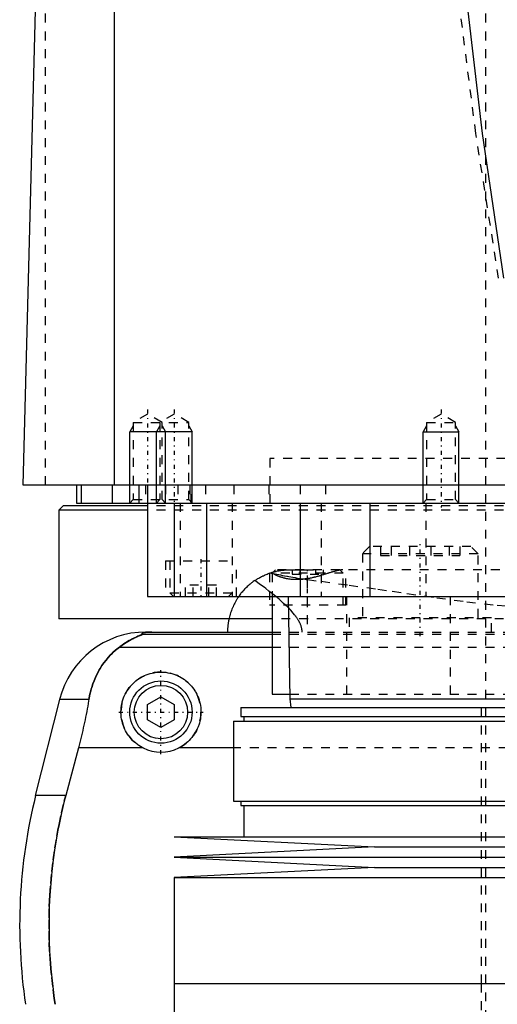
# Model space of a CAD drawing. Extents: x -90 to 90, y -319 to 984.
# Tile 6 of 11: x -62 to -9, y 18 to 129. Entities that reach past the tile are written whole.
import ezdxf

# ---------------------------------------------------------------- set-up
doc = ezdxf.new("R2010")
doc.units = 0
doc.linetypes.add('CENTER', pattern=[1.5, 0.45, -0.5, 0.05, -0.5])
doc.linetypes.add('DASHED', pattern=[2, 1, -1])
for name, color, linetype in [('AM_0', 7, 'CONTINUOUS'), ('AM_10', 7, 'CONTINUOUS'), ('AM_3', 7, 'DASHED'), ('AM_7', 7, 'CENTER')]:
    doc.layers.add(name, color=color, linetype=linetype)

msp = doc.modelspace()

# ---------------------------------------------------------------- linework, layer by layer
at = {"layer": 'AM_0', "color": 7, "linetype": 'CONTINUOUS'}
for p, q in [((-51.74, 76.5), (-51.74, 137.05)), ((-62, 76.5), (-60.5, 133.35)), ((62, 76.5), (-62, 76.5)), ((-56, 76.5), (-56, 74.5)), ((-55.47, 76.5), (-55.47, 74.5)), ((-52, 76.5), (-52, 74.5)), ((-49, 76.5), (-49, 74.5)), ((-48, 76.5), (-48, 64)), ((-57.5, 74.2), (-58, 73.7)), ((-48.01, 74.2), (-57.5, 74.2)), ((-56, 74.5), (56, 74.5)), ((-45, 74.5), (-45, 64)), ((-41.36, 74.5), (-41.36, 64)), ((-30.85, 74.5), (-30.85, 64)), ((-23, 74.5), (-23, 64)), ((-13, 74.5), (-13, 74.5)), ((-58, 73.7), (-58, 61.5)), ((-48.01, 73.7), (-58, 73.7)), ((-48, 64), (48, 64)), ((-34, 64), (-34, 53)), ((-32.18, 64), (-32, 52.5)), ((-34.04, 61.5), (-58, 61.5)), ((-48.19, 60), (-34, 60)), ((-48.57, 59.75), (-34, 59.75)), ((-51.17, 58.31), (-34, 58.31)), ((-60.6, 41.62), (-57.89, 52.43)), ((-54.6, 52.43), (-57.89, 52.43)), ((-48, 51.87), (-46.5, 52.73)), ((-46.5, 52.73), (-45, 51.87)), ((-34, 53), (-32.01, 53)), ((-32, 52.5), (-31.9, 51.5)), ((-32, 52.5), (32, 52.5)), ((-48, 50.13), (-48, 51.87)), ((-45, 51.87), (-45, 50.13)), ((-37.53, 51.5), (-37.53, 50.5)), ((-37.53, 51.5), (37.53, 51.5)), ((-46.5, 49.27), (-48, 50.13)), ((-45, 50.13), (-46.5, 49.27)), ((-38.33, 50), (-38.33, 41)), ((-38.33, 50), (38.33, 50)), ((-37.53, 50.5), (37.53, 50.5)), ((-37.17, 50.5), (-37.17, 50)), ((-55.78, 46.97), (-57.2, 41.62)), ((-48.5, 46.97), (-55.78, 46.97)), ((-38.33, 46.97), (-44.5, 46.97)), ((-57.2, 41.62), (-60.6, 41.62)), ((-38.33, 41), (38.33, 41)), ((-37.53, 41), (-37.53, 40.5)), ((-37.53, 40.5), (37.53, 40.5)), ((-37.17, 40.5), (-37.17, 37)), ((-45, 37), (-22.5, 35.85)), ((-45, 37), (45, 37)), ((-22.5, 35.85), (-45, 34.7)), ((-22.5, 35.85), (22.5, 35.85)), ((-45, 34.7), (-22.5, 33.55)), ((-45, 34.7), (45, 34.7)), ((-22.5, 33.55), (-45, 32.4)), ((-22.5, 33.55), (22.5, 33.55)), ((-45, 32.4), (-45, 20.5)), ((-45, 32.4), (45, 32.4)), ((-45, 20.5), (45, 20.5)), ((-45, 20.5), (-45, 7.1)), ((-45, 20.5), (0, 20.5))]:
    msp.add_line(p, q, dxfattribs=at)
for points in [[(-12.4, 133.35, 0), (-10.36, 116.04, 0), (-7.97, 99.77, 0)], [(-38.84, 61.5, 0), (-38.89, 61.25, 0), (-38.96, 60.74, 0), (-39, 60.25, 0), (-39, 60, 0)], [(-47.52, 60, 0), (-47.53, 60, 0), (-47.54, 60, 0), (-47.55, 60, 0), (-47.55, 60, 0), (-47.56, 60, 0), (-47.57, 60, 0), (-47.57, 60, 0), (-47.58, 60, 0), (-47.59, 60, 0), (-47.6, 60, 0), (-47.61, 60, 0), (-47.61, 60, 0), (-47.62, 60, 0), (-47.63, 60, 0), (-47.64, 60, 0), (-47.65, 60, 0), (-47.66, 60, 0), (-47.66, 60, 0), (-47.67, 60, 0), (-47.67, 60, 0), (-47.68, 60, 0), (-47.69, 60, 0), (-47.69, 60, 0), (-47.7, 60, 0), (-47.71, 60, 0), (-47.71, 60, 0), (-47.72, 60, 0), (-47.73, 60, 0), (-47.73, 60, 0), (-47.74, 60, 0), (-47.75, 60, 0), (-47.76, 60, 0), (-47.76, 60, 0), (-47.77, 60, 0), (-47.78, 60, 0), (-47.78, 60, 0), (-47.79, 60, 0), (-47.8, 60, 0), (-47.81, 60, 0), (-47.81, 60, 0), (-47.81, 60, 0), (-47.82, 60, 0), (-47.83, 59.99, 0), (-47.83, 59.99, 0), (-47.84, 59.99, 0), (-47.85, 59.99, 0), (-47.85, 59.99, 0), (-47.86, 59.99, 0), (-47.86, 59.99, 0), (-47.87, 59.99, 0), (-47.89, 59.99, 0), (-47.93, 59.99, 0), (-47.95, 59.99, 0), (-47.97, 59.99, 0), (-48, 59.99, 0), (-48.03, 59.98, 0), (-48.06, 59.98, 0), (-48.09, 59.98, 0), (-48.11, 59.98, 0), (-48.13, 59.98, 0), (-48.14, 59.98, 0), (-48.16, 59.97, 0), (-48.19, 59.97, 0), (-48.2, 59.97, 0), (-48.21, 59.97, 0), (-48.23, 59.97, 0), (-48.25, 59.96, 0), (-48.26, 59.96, 0), (-48.27, 59.96, 0), (-48.28, 59.96, 0), (-48.3, 59.96, 0), (-48.35, 59.95, 0), (-48.43, 59.93, 0), (-48.49, 59.92, 0), (-48.54, 59.9, 0), (-48.57, 59.89, 0), (-48.58, 59.88, 0), (-48.6, 59.87, 0), (-48.62, 59.86, 0), (-48.63, 59.84, 0), (-48.63, 59.83, 0), (-48.63, 59.81, 0), (-48.63, 59.8, 0), (-48.62, 59.79, 0), (-48.62, 59.78, 0), (-48.6, 59.77, 0), (-48.58, 59.75, 0), (-48.57, 59.75, 0)], [(-48.57, 59.75, 0), (-48.57, 59.75, 0), (-48.57, 59.74, 0), (-48.57, 59.74, 0), (-48.57, 59.74, 0), (-48.57, 59.74, 0), (-48.57, 59.74, 0), (-48.57, 59.73, 0), (-48.58, 59.73, 0), (-48.58, 59.73, 0), (-48.59, 59.72, 0), (-48.59, 59.72, 0), (-48.6, 59.72, 0), (-48.61, 59.71, 0), (-48.62, 59.71, 0), (-48.63, 59.71, 0), (-48.64, 59.7, 0), (-48.65, 59.7, 0), (-48.66, 59.69, 0), (-48.66, 59.69, 0), (-48.68, 59.68, 0), (-48.69, 59.68, 0), (-48.7, 59.68, 0), (-48.71, 59.67, 0), (-48.72, 59.67, 0), (-48.74, 59.66, 0), (-48.74, 59.66, 0), (-48.75, 59.65, 0), (-48.77, 59.65, 0), (-48.79, 59.64, 0), (-48.8, 59.63, 0), (-48.82, 59.63, 0), (-48.84, 59.62, 0), (-48.85, 59.62, 0), (-48.86, 59.61, 0), (-48.88, 59.6, 0), (-48.9, 59.6, 0), (-48.97, 59.57, 0), (-49.1, 59.52, 0), (-49.23, 59.46, 0), (-49.38, 59.39, 0), (-49.46, 59.36, 0), (-49.54, 59.32, 0), (-49.71, 59.23, 0), (-49.9, 59.14, 0), (-50.09, 59.03, 0), (-50.28, 58.92, 0), (-50.48, 58.79, 0), (-50.58, 58.73, 0), (-50.68, 58.66, 0), (-50.88, 58.53, 0), (-51.07, 58.38, 0), (-51.17, 58.31, 0)], [(-51.17, 58.31, 0), (-51.33, 58.19, 0), (-51.62, 57.95, 0), (-51.91, 57.69, 0), (-52.04, 57.56, 0), (-52.18, 57.42, 0), (-52.44, 57.14, 0), (-52.68, 56.85, 0), (-52.91, 56.55, 0), (-53.13, 56.24, 0), (-53.34, 55.91, 0), (-53.44, 55.75, 0), (-53.53, 55.58, 0), (-53.71, 55.24, 0), (-53.87, 54.88, 0), (-54.02, 54.53, 0), (-54.16, 54.16, 0), (-54.28, 53.78, 0), (-54.34, 53.6, 0), (-54.39, 53.4, 0), (-54.49, 53.02, 0), (-54.57, 52.62, 0), (-54.6, 52.43, 0)], [(-48.5, 46.97, 0), (-48.6, 47.02, 0), (-48.8, 47.13, 0), (-49, 47.26, 0), (-49.09, 47.32, 0), (-49.18, 47.39, 0), (-49.36, 47.53, 0), (-49.53, 47.67, 0), (-49.69, 47.82, 0), (-49.84, 47.98, 0), (-49.98, 48.15, 0), (-50.05, 48.24, 0), (-50.12, 48.33, 0), (-50.25, 48.52, 0), (-50.37, 48.71, 0), (-50.49, 48.91, 0), (-50.59, 49.12, 0), (-50.68, 49.33, 0), (-50.72, 49.44, 0), (-50.76, 49.55, 0), (-50.83, 49.76, 0), (-50.88, 49.99, 0), (-50.91, 50.1, 0), (-50.93, 50.21, 0), (-50.96, 50.43, 0), (-50.99, 50.65, 0), (-50.99, 50.76, 0), (-51, 50.87, 0), (-51, 51.08, 0), (-50.99, 51.3, 0), (-50.97, 51.51, 0), (-50.94, 51.73, 0), (-50.9, 51.95, 0), (-50.87, 52.06, 0), (-50.85, 52.17, 0), (-50.78, 52.38, 0), (-50.71, 52.59, 0), (-50.62, 52.8, 0), (-50.53, 53, 0), (-50.43, 53.2, 0), (-50.37, 53.29, 0), (-50.31, 53.39, 0), (-50.19, 53.57, 0), (-50.06, 53.75, 0), (-49.93, 53.92, 0), (-49.78, 54.08, 0), (-49.63, 54.23, 0), (-49.56, 54.3, 0), (-49.48, 54.37, 0), (-49.31, 54.51, 0), (-49.14, 54.65, 0), (-48.95, 54.77, 0), (-48.76, 54.89, 0), (-48.57, 55, 0), (-48.46, 55.05, 0), (-48.36, 55.1, 0), (-48.15, 55.19, 0), (-47.94, 55.26, 0), (-47.72, 55.33, 0), (-47.5, 55.39, 0), (-47.28, 55.43, 0), (-47.16, 55.45, 0), (-47.05, 55.47, 0), (-46.83, 55.49, 0), (-46.61, 55.5, 0), (-46.5, 55.5, 0), (-46.39, 55.5, 0), (-46.17, 55.49, 0), (-45.95, 55.47, 0), (-45.84, 55.45, 0), (-45.72, 55.43, 0), (-45.5, 55.39, 0), (-45.28, 55.33, 0), (-45.06, 55.26, 0), (-44.85, 55.19, 0), (-44.64, 55.1, 0), (-44.54, 55.05, 0), (-44.43, 55, 0), (-44.24, 54.89, 0), (-44.05, 54.77, 0), (-43.86, 54.65, 0), (-43.69, 54.51, 0), (-43.52, 54.37, 0), (-43.44, 54.3, 0), (-43.37, 54.23, 0), (-43.22, 54.08, 0), (-43.07, 53.92, 0), (-42.94, 53.75, 0), (-42.81, 53.57, 0), (-42.69, 53.39, 0), (-42.63, 53.29, 0), (-42.57, 53.2, 0), (-42.47, 53, 0), (-42.38, 52.8, 0), (-42.29, 52.59, 0), (-42.22, 52.38, 0), (-42.15, 52.17, 0), (-42.13, 52.06, 0), (-42.1, 51.95, 0), (-42.06, 51.73, 0), (-42.03, 51.51, 0), (-42.01, 51.3, 0), (-42, 51.08, 0), (-42, 50.87, 0), (-42.01, 50.76, 0), (-42.01, 50.65, 0), (-42.04, 50.43, 0), (-42.07, 50.21, 0), (-42.09, 50.1, 0), (-42.12, 49.99, 0), (-42.17, 49.76, 0), (-42.24, 49.55, 0), (-42.28, 49.44, 0), (-42.32, 49.33, 0), (-42.41, 49.12, 0), (-42.51, 48.91, 0), (-42.63, 48.71, 0), (-42.75, 48.52, 0), (-42.88, 48.33, 0), (-42.95, 48.24, 0), (-43.02, 48.15, 0), (-43.16, 47.98, 0), (-43.31, 47.82, 0), (-43.47, 47.67, 0), (-43.64, 47.53, 0), (-43.82, 47.39, 0), (-43.91, 47.32, 0), (-44, 47.26, 0), (-44.2, 47.13, 0), (-44.4, 47.02, 0), (-44.5, 46.97, 0)], [(-54.6, 52.43, 0), (-54.63, 52.27, 0), (-54.68, 51.97, 0), (-54.73, 51.66, 0), (-54.76, 51.51, 0), (-54.79, 51.35, 0), (-54.85, 51.05, 0), (-54.91, 50.74, 0), (-54.97, 50.44, 0), (-55.03, 50.13, 0), (-55.1, 49.83, 0), (-55.13, 49.68, 0), (-55.16, 49.52, 0), (-55.23, 49.22, 0), (-55.3, 48.92, 0), (-55.37, 48.63, 0), (-55.44, 48.33, 0), (-55.51, 48.03, 0), (-55.55, 47.88, 0), (-55.58, 47.73, 0), (-55.66, 47.42, 0), (-55.74, 47.12, 0), (-55.78, 46.97, 0)], [(-57.2, 41.62, 0), (-57.37, 40.98, 0), (-57.68, 39.69, 0), (-57.96, 38.38, 0), (-58.09, 37.72, 0), (-58.21, 37.05, 0), (-58.43, 35.73, 0), (-58.62, 34.4, 0), (-58.78, 33.07, 0), (-58.9, 31.75, 0), (-58.99, 30.44, 0), (-59.03, 29.79, 0), (-59.06, 29.15, 0), (-59.09, 27.88, 0), (-59.09, 26.64, 0), (-59.07, 25.38, 0), (-59.02, 24.1, 0), (-58.94, 22.8, 0), (-58.88, 22.14, 0), (-58.82, 21.48, 0), (-58.67, 20.16, 0), (-58.5, 18.82, 0), (-58.39, 18.16, 0)]]:
    msp.add_polyline3d(points, dxfattribs=at)
for radius in [3.5, 3]:
    msp.add_circle((-46.5, 51), radius, dxfattribs=at)
for centre, radius, start, end in [((-48.19, 50), 10, 90, 165.9622), ((-46.5, 51), 4.5, 243.6372, 296.3628), ((-2.39, 27.06), 60, 165.9622, 188.533)]:
    msp.add_arc(centre, radius, start, end, dxfattribs=at)
at = {"layer": 'AM_10', "color": 7, "linetype": 'CONTINUOUS'}
for p, q in [((-49.62, 83.16), (-50, 82.5)), ((-46.62, 83.16), (-47, 82.5)), ((-46.38, 83.16), (-46, 82.5)), ((-43.38, 83.16), (-43, 82.5)), ((-16.62, 83.16), (-17, 82.5)), ((-13.38, 83.16), (-13, 82.5)), ((-50, 74.5), (-50, 82.5)), ((-43, 82.5), (-50, 82.5)), ((-47, 74.5), (-47, 82.5)), ((-46, 74.5), (-46, 82.5)), ((-43, 74.5), (-43, 82.5)), ((-17, 74.5), (-17, 82.5)), ((-17, 82.5), (-13, 82.5)), ((-13, 74.5), (-13, 82.5))]:
    msp.add_line(p, q, dxfattribs=at)
at = {"layer": 'AM_3', "color": 6, "linetype": 'DASHED'}
for p, q in [((-10, 613.5), (-10, -10.5)), ((-59.5, 76.5), (-59.5, 135.49)), ((-48, 84.5), (-49.62, 83.56)), ((-46.38, 83.56), (-48, 84.5)), ((-45, 84.5), (-46.62, 83.56)), ((-43.38, 83.56), (-45, 84.5)), ((-15, 84.5), (-16.62, 83.56)), ((-13.38, 83.56), (-15, 84.5)), ((-49.62, 83.56), (-49.62, 74.88)), ((-49.62, 83.56), (-43.38, 83.56)), ((-46.62, 83.56), (-46.62, 74.88)), ((-46.38, 74.88), (-46.38, 83.56)), ((-43.38, 74.88), (-43.38, 83.56)), ((-16.62, 83.56), (-16.62, 74.88)), ((-16.62, 83.56), (-13.38, 83.56)), ((-13.38, 74.88), (-13.38, 83.56)), ((-34.25, 79.5), (-34.25, 74.2)), ((34.25, 79.5), (-34.25, 79.5)), ((-48.25, 76.5), (-48.25, 74.5)), ((-46, 76.5), (-46, 74.5)), ((-44.59, 76.5), (-44.59, 74.5)), ((-43.24, 76.5), (-43.24, 74.5)), ((-43.09, 74.5), (-43.09, 76.5)), ((-41.5, 76.5), (-41.5, 74.5)), ((-38.29, 76.5), (-38.29, 74.5)), ((-34.38, 76.5), (-34.38, 74.5)), ((-30.84, 76.5), (-30.84, 74.5)), ((-28, 76.5), (-28, 74.5)), ((-49.62, 74.88), (-50, 74.5)), ((-49.62, 74.88), (-43.38, 74.88)), ((48.01, 74.2), (-48.01, 74.2)), ((-46.62, 74.88), (-47, 74.5)), ((-46, 74.5), (-46.38, 74.88)), ((-44.34, 74.5), (-44.34, 64)), ((-43, 74.5), (-43.38, 74.88)), ((-38.5, 74.5), (-38.5, 64)), ((-28.48, 74.5), (-28.48, 64)), ((-16.62, 74.88), (-17, 74.5)), ((-16.7, 74.5), (-16.7, 64)), ((-16.62, 74.88), (-13.38, 74.88)), ((-13, 74.5), (-13.38, 74.88)), ((48.01, 73.7), (-48.01, 73.7)), ((-23.04, 69.6), (-23.84, 68.8)), ((-23.84, 68.8), (-23.84, 61.6)), ((-10.84, 68.8), (-23.84, 68.8)), ((-11.64, 69.6), (-23.04, 69.6)), ((-21.8, 69.6), (-21.8, 68.6)), ((-20.61, 69.6), (-20.61, 68.6)), ((-18.54, 69.6), (-18.54, 68.6)), ((-16.15, 69.6), (-16.15, 68.6)), ((-14.07, 69.6), (-14.07, 68.6)), ((-12.88, 69.6), (-12.88, 68.6)), ((-10.84, 68.8), (-11.64, 69.6)), ((-10.84, 61.6), (-10.84, 68.8)), ((-46, 68), (-46, 64)), ((-46, 68), (-38, 68)), ((-45.5, 68), (-45.5, 64.4)), ((-38, 64), (-38, 68)), ((-21.8, 68.6), (-12.88, 68.6)), ((-34.3, 66.61), (-34.3, 63)), ((-33.6, 67), (-34, 66.6)), ((-34, 66.6), (-34, 64)), ((-26, 66.6), (-34, 66.6)), ((33.6, 67), (-33.6, 67)), ((-31.73, 67), (-31.73, 66.5)), ((-31.73, 66.5), (-28.27, 66.5)), ((-30.87, 67), (-30.87, 66.5)), ((-29.13, 67), (-29.13, 66.5)), ((-28.27, 67), (-28.27, 66.5)), ((-26, 66.6), (-26.4, 67)), ((-26, 63), (-26, 66.6)), ((-25.7, 63), (-25.7, 67)), ((-30.04, 65.9), (-30.04, 60)), ((-45.5, 64.4), (-45.1, 64)), ((-45.5, 64.4), (-38.5, 64.4)), ((-43.73, 64), (-43.73, 65.25)), ((-40.27, 65.25), (-43.73, 65.25)), ((-42.87, 64), (-42.87, 65.25)), ((-41.13, 64), (-41.13, 65.25)), ((-40.27, 64), (-40.27, 65.25)), ((-38.9, 64), (-38.5, 64.4)), ((-25.65, 64), (-25.65, 53)), ((-13.98, 64), (-13.98, 53)), ((-25.7, 63), (-34.3, 63)), ((34.04, 61.5), (-34.04, 61.5)), ((-25.34, 61.6), (-25.34, 60)), ((-9.34, 61.6), (-25.34, 61.6)), ((-9.34, 60), (-9.34, 61.6)), ((-34, 60), (34, 60)), ((-34, 59.75), (34, 59.75)), ((-34, 58.31), (34, 58.31)), ((-32.01, 53), (32.01, 53)), ((-10.5, 51.5), (-10.5, 20.5)), ((44.5, 46.97), (-38.33, 46.97)), ((-10.5, 20.5), (-10.5, -10.5))]:
    msp.add_line(p, q, dxfattribs=at)
for points in [[(-8.52, 99.76, 0), (-11.09, 116.03, 0), (-13.28, 133.35, 0)], [(-35.94, 65.78, 0), (-35.9, 65.82, 0), (-35.8, 65.88, 0), (-35.7, 65.94, 0), (-35.65, 65.98, 0), (-35.6, 66.01, 0), (-35.49, 66.07, 0), (-35.39, 66.12, 0), (-35.29, 66.18, 0), (-35.19, 66.23, 0), (-35.08, 66.28, 0), (-35.03, 66.31, 0), (-34.98, 66.33, 0), (-34.87, 66.38, 0), (-34.77, 66.43, 0), (-34.66, 66.47, 0), (-34.55, 66.52, 0), (-34.45, 66.56, 0), (-34.39, 66.58, 0), (-34.34, 66.6, 0), (-34.23, 66.63, 0), (-34.12, 66.67, 0), (-34.07, 66.69, 0)], [(-34.3, 66.61, 0), (-34.3, 66.61, 0), (-34.3, 66.61, 0), (-34.29, 66.61, 0), (-34.29, 66.62, 0), (-34.28, 66.62, 0), (-34.27, 66.62, 0), (-34.26, 66.63, 0), (-34.24, 66.63, 0), (-34.22, 66.64, 0), (-34.2, 66.65, 0), (-34.19, 66.65, 0), (-34.18, 66.65, 0), (-34.15, 66.66, 0), (-34.12, 66.67, 0), (-34.08, 66.68, 0), (-34.05, 66.69, 0), (-34.01, 66.71, 0), (-33.99, 66.71, 0), (-33.97, 66.72, 0), (-33.92, 66.73, 0), (-33.87, 66.74, 0), (-33.85, 66.75, 0)], [(-34.3, 66.61, 0), (-34.3, 66.61, 0), (-34.3, 66.61, 0), (-34.29, 66.61, 0), (-34.29, 66.62, 0), (-34.28, 66.62, 0), (-34.27, 66.62, 0), (-34.26, 66.63, 0), (-34.24, 66.63, 0), (-34.22, 66.64, 0), (-34.2, 66.65, 0), (-34.19, 66.65, 0), (-34.18, 66.65, 0), (-34.15, 66.66, 0), (-34.12, 66.67, 0), (-34.08, 66.68, 0), (-34.05, 66.69, 0), (-34.01, 66.71, 0), (-33.99, 66.71, 0), (-33.97, 66.72, 0), (-33.92, 66.73, 0), (-33.87, 66.74, 0), (-33.85, 66.75, 0)], [(-34.2, 66.65, 0), (-34.1, 66.63, 0), (-33.89, 66.59, 0), (-33.68, 66.54, 0), (-33.58, 66.52, 0), (-33.47, 66.5, 0), (-33.26, 66.46, 0), (-33.04, 66.41, 0), (-32.82, 66.37, 0), (-32.59, 66.32, 0), (-32.36, 66.28, 0), (-32.25, 66.26, 0), (-32.13, 66.24, 0), (-31.9, 66.19, 0), (-31.66, 66.15, 0), (-31.42, 66.11, 0), (-31.17, 66.07, 0), (-30.93, 66.03, 0), (-30.8, 66.01, 0), (-30.68, 65.99, 0), (-30.43, 65.96, 0), (-30.17, 65.92, 0), (-30.04, 65.9, 0)], [(-26.03, 67, 0), (-26.05, 67, 0), (-26.09, 67, 0), (-26.13, 67, 0), (-26.15, 66.99, 0), (-26.18, 66.99, 0), (-26.22, 66.99, 0), (-26.27, 66.98, 0), (-26.32, 66.97, 0), (-26.37, 66.96, 0), (-26.42, 66.95, 0), (-26.45, 66.95, 0), (-26.48, 66.94, 0), (-26.54, 66.93, 0), (-26.59, 66.92, 0), (-26.66, 66.9, 0), (-26.72, 66.89, 0), (-26.78, 66.87, 0), (-26.81, 66.86, 0), (-26.84, 66.85, 0), (-26.91, 66.83, 0), (-26.98, 66.81, 0), (-27.01, 66.81, 0), (-27.05, 66.8, 0), (-27.12, 66.77, 0), (-27.19, 66.75, 0), (-27.23, 66.74, 0), (-27.26, 66.73, 0), (-27.34, 66.71, 0), (-27.41, 66.69, 0), (-27.49, 66.66, 0), (-27.57, 66.64, 0), (-27.65, 66.61, 0), (-27.69, 66.6, 0), (-27.73, 66.59, 0), (-27.81, 66.56, 0), (-27.89, 66.54, 0), (-27.98, 66.51, 0), (-28.06, 66.49, 0), (-28.14, 66.46, 0), (-28.19, 66.45, 0), (-28.23, 66.43, 0), (-28.32, 66.41, 0), (-28.41, 66.38, 0), (-28.49, 66.36, 0), (-28.58, 66.33, 0), (-28.67, 66.31, 0), (-28.72, 66.29, 0), (-28.76, 66.28, 0), (-28.86, 66.25, 0), (-28.95, 66.23, 0), (-29.04, 66.21, 0), (-29.13, 66.18, 0), (-29.23, 66.16, 0), (-29.27, 66.15, 0), (-29.32, 66.14, 0), (-29.42, 66.11, 0), (-29.51, 66.09, 0), (-29.61, 66.07, 0), (-29.7, 66.05, 0), (-29.8, 66.03, 0), (-29.85, 66.03, 0), (-29.89, 66.02, 0), (-29.99, 66, 0), (-30.09, 65.98, 0), (-30.14, 65.98, 0), (-30.18, 65.97, 0), (-30.28, 65.96, 0), (-30.38, 65.94, 0), (-30.43, 65.94, 0), (-30.48, 65.93, 0), (-30.57, 65.92, 0), (-30.67, 65.91, 0), (-30.77, 65.9, 0), (-30.86, 65.9, 0), (-30.96, 65.89, 0), (-31.01, 65.89, 0), (-31.05, 65.89, 0), (-31.15, 65.89, 0), (-31.24, 65.89, 0), (-31.33, 65.89, 0), (-31.43, 65.89, 0), (-31.52, 65.89, 0), (-31.56, 65.89, 0), (-31.61, 65.9, 0), (-31.7, 65.9, 0), (-31.79, 65.91, 0), (-31.87, 65.92, 0), (-31.96, 65.93, 0), (-32.05, 65.94, 0), (-32.09, 65.94, 0), (-32.13, 65.95, 0), (-32.22, 65.96, 0), (-32.3, 65.98, 0), (-32.38, 65.99, 0), (-32.46, 66.01, 0), (-32.54, 66.03, 0), (-32.58, 66.04, 0), (-32.62, 66.05, 0), (-32.69, 66.07, 0), (-32.77, 66.09, 0), (-32.84, 66.11, 0), (-32.91, 66.13, 0), (-32.98, 66.15, 0), (-33.01, 66.16, 0), (-33.05, 66.17, 0), (-33.11, 66.2, 0), (-33.18, 66.22, 0), (-33.21, 66.23, 0), (-33.24, 66.24, 0), (-33.3, 66.27, 0), (-33.36, 66.29, 0), (-33.39, 66.31, 0), (-33.42, 66.32, 0), (-33.48, 66.35, 0), (-33.53, 66.37, 0), (-33.59, 66.4, 0), (-33.64, 66.42, 0), (-33.69, 66.45, 0), (-33.71, 66.46, 0), (-33.74, 66.48, 0), (-33.78, 66.5, 0), (-33.83, 66.53, 0), (-33.87, 66.55, 0), (-33.91, 66.58, 0), (-33.95, 66.6, 0), (-33.97, 66.62, 0), (-33.99, 66.63, 0), (-34.02, 66.65, 0), (-34.05, 66.68, 0), (-34.07, 66.69, 0)], [(-33.85, 66.75, 0), (-33.82, 66.76, 0), (-33.74, 66.78, 0), (-33.67, 66.8, 0), (-33.63, 66.81, 0), (-33.58, 66.82, 0), (-33.5, 66.84, 0), (-33.41, 66.86, 0), (-33.32, 66.87, 0), (-33.22, 66.89, 0), (-33.12, 66.91, 0), (-33.07, 66.92, 0), (-33.02, 66.93, 0), (-32.92, 66.94, 0), (-32.81, 66.95, 0), (-32.69, 66.97, 0), (-32.58, 66.98, 0), (-32.45, 66.99, 0), (-32.39, 66.99, 0), (-32.33, 66.99, 0), (-32.2, 67, 0), (-32.07, 67, 0), (-32, 67, 0)], [(-33.85, 66.75, 0), (-33.82, 66.76, 0), (-33.76, 66.77, 0), (-33.7, 66.79, 0), (-33.66, 66.8, 0), (-33.63, 66.81, 0), (-33.56, 66.82, 0), (-33.49, 66.84, 0), (-33.41, 66.86, 0), (-33.34, 66.87, 0), (-33.26, 66.89, 0), (-33.22, 66.89, 0), (-33.17, 66.9, 0), (-33.09, 66.91, 0), (-33.01, 66.93, 0), (-32.92, 66.94, 0), (-32.83, 66.95, 0), (-32.73, 66.96, 0), (-32.68, 66.97, 0), (-32.63, 66.97, 0), (-32.53, 66.98, 0), (-32.43, 66.99, 0), (-32.38, 66.99, 0)], [(-32.38, 66.99, 0), (-32.3, 66.99, 0), (-32.15, 66.99, 0), (-32, 66.99, 0), (-31.92, 66.98, 0), (-31.84, 66.98, 0), (-31.68, 66.98, 0), (-31.51, 66.98, 0), (-31.35, 66.98, 0), (-31.18, 66.98, 0), (-31.01, 66.98, 0), (-30.92, 66.98, 0), (-30.84, 66.99, 0), (-30.66, 66.99, 0), (-30.49, 66.99, 0), (-30.31, 66.99, 0), (-30.13, 66.99, 0), (-29.96, 67, 0), (-29.87, 67, 0), (-29.78, 67, 0), (-29.61, 67, 0), (-29.43, 67, 0), (-29.34, 67, 0)], [(-35.94, 65.78, 0), (-36, 65.74, 0), (-36.12, 65.66, 0), (-36.24, 65.57, 0), (-36.3, 65.53, 0), (-36.35, 65.48, 0), (-36.47, 65.39, 0), (-36.58, 65.3, 0), (-36.68, 65.2, 0), (-36.79, 65.11, 0), (-36.89, 65.01, 0), (-36.94, 64.96, 0), (-36.99, 64.91, 0), (-37.09, 64.81, 0), (-37.18, 64.7, 0), (-37.28, 64.6, 0), (-37.37, 64.49, 0), (-37.46, 64.39, 0), (-37.5, 64.33, 0), (-37.54, 64.28, 0), (-37.62, 64.17, 0), (-37.71, 64.06, 0), (-37.75, 64, 0)], [(-30.62, 60, 0), (-30.62, 60.04, 0), (-30.62, 60.11, 0), (-30.63, 60.19, 0), (-30.63, 60.22, 0), (-30.64, 60.26, 0), (-30.65, 60.34, 0), (-30.66, 60.41, 0), (-30.68, 60.48, 0), (-30.7, 60.55, 0), (-30.72, 60.63, 0), (-30.73, 60.66, 0), (-30.74, 60.7, 0), (-30.76, 60.77, 0), (-30.79, 60.84, 0), (-30.82, 60.9, 0), (-30.85, 60.97, 0), (-30.88, 61.04, 0), (-30.9, 61.07, 0), (-30.91, 61.1, 0), (-30.95, 61.17, 0), (-30.98, 61.23, 0), (-31, 61.26, 0), (-31.02, 61.29, 0), (-31.06, 61.35, 0), (-31.09, 61.42, 0), (-31.11, 61.45, 0), (-31.13, 61.48, 0), (-31.17, 61.54, 0), (-31.21, 61.6, 0), (-31.26, 61.65, 0), (-31.3, 61.71, 0), (-31.34, 61.77, 0), (-31.36, 61.8, 0), (-31.39, 61.83, 0), (-31.43, 61.88, 0), (-31.48, 61.94, 0), (-31.64, 62.13, 0), (-31.91, 62.44, 0), (-32.21, 62.74, 0), (-32.53, 63.05, 0), (-32.7, 63.21, 0), (-32.87, 63.36, 0), (-33.22, 63.68, 0), (-33.59, 63.99, 0), (-33.97, 64.3, 0), (-34.35, 64.6, 0), (-34.72, 64.89, 0), (-34.9, 65.03, 0), (-35.08, 65.16, 0), (-35.44, 65.42, 0), (-35.78, 65.67, 0), (-35.94, 65.78, 0)], [(-30.04, 65.9, 0), (-28.5, 65.7, 0), (-25.34, 65.27, 0), (-22.12, 64.81, 0), (-20.48, 64.58, 0), (-18.83, 64.34, 0), (-15.49, 63.86, 0), (-12.11, 63.41, 0), (-8.69, 63.02, 0), (-5.23, 62.71, 0)], [(-37.75, 64, 0), (-37.79, 63.93, 0), (-37.88, 63.8, 0), (-37.96, 63.67, 0), (-38, 63.6, 0), (-38.04, 63.54, 0), (-38.12, 63.4, 0), (-38.19, 63.26, 0), (-38.26, 63.13, 0), (-38.33, 62.99, 0), (-38.39, 62.85, 0), (-38.42, 62.78, 0), (-38.45, 62.71, 0), (-38.51, 62.57, 0), (-38.57, 62.43, 0), (-38.62, 62.29, 0), (-38.66, 62.14, 0), (-38.71, 62, 0), (-38.73, 61.93, 0), (-38.75, 61.86, 0), (-38.79, 61.71, 0), (-38.82, 61.57, 0), (-38.84, 61.5, 0)], [(-48.57, 59.75, 0), (-48.58, 59.75, 0), (-48.6, 59.77, 0), (-48.62, 59.78, 0), (-48.62, 59.79, 0), (-48.63, 59.8, 0), (-48.63, 59.81, 0), (-48.63, 59.83, 0), (-48.63, 59.84, 0), (-48.62, 59.86, 0), (-48.6, 59.87, 0), (-48.58, 59.88, 0), (-48.57, 59.89, 0), (-48.54, 59.9, 0), (-48.49, 59.92, 0), (-48.43, 59.93, 0), (-48.35, 59.95, 0), (-48.3, 59.96, 0), (-48.28, 59.96, 0), (-48.27, 59.96, 0), (-48.26, 59.96, 0), (-48.25, 59.96, 0), (-48.23, 59.97, 0), (-48.21, 59.97, 0), (-48.2, 59.97, 0), (-48.19, 59.97, 0), (-48.16, 59.97, 0), (-48.14, 59.98, 0), (-48.13, 59.98, 0), (-48.11, 59.98, 0), (-48.09, 59.98, 0), (-48.06, 59.98, 0), (-48.03, 59.98, 0), (-48, 59.99, 0), (-47.97, 59.99, 0), (-47.95, 59.99, 0), (-47.93, 59.99, 0), (-47.91, 59.99, 0), (-47.9, 59.99, 0), (-47.9, 59.99, 0), (-47.89, 59.99, 0), (-47.89, 59.99, 0), (-47.88, 59.99, 0), (-47.88, 59.99, 0), (-47.87, 59.99, 0), (-47.86, 59.99, 0), (-47.86, 59.99, 0), (-47.85, 59.99, 0), (-47.85, 59.99, 0), (-47.84, 59.99, 0), (-47.83, 59.99, 0), (-47.83, 59.99, 0), (-47.82, 60, 0), (-47.81, 60, 0), (-47.81, 60, 0), (-47.81, 60, 0), (-47.8, 60, 0), (-47.79, 60, 0), (-47.78, 60, 0), (-47.78, 60, 0), (-47.77, 60, 0), (-47.76, 60, 0), (-47.76, 60, 0), (-47.75, 60, 0), (-47.74, 60, 0), (-47.73, 60, 0), (-47.73, 60, 0), (-47.72, 60, 0), (-47.71, 60, 0), (-47.71, 60, 0), (-47.7, 60, 0), (-47.69, 60, 0), (-47.69, 60, 0), (-47.68, 60, 0), (-47.67, 60, 0), (-47.67, 60, 0), (-47.66, 60, 0), (-47.66, 60, 0), (-47.65, 60, 0), (-47.64, 60, 0), (-47.63, 60, 0), (-47.62, 60, 0), (-47.61, 60, 0), (-47.61, 60, 0), (-47.6, 60, 0), (-47.59, 60, 0), (-47.58, 60, 0), (-47.57, 60, 0), (-47.57, 60, 0), (-47.56, 60, 0), (-47.55, 60, 0), (-47.55, 60, 0), (-47.54, 60, 0), (-47.53, 60, 0), (-47.52, 60, 0)], [(-51.17, 58.31, 0), (-51.06, 58.39, 0), (-50.84, 58.55, 0), (-50.63, 58.69, 0), (-50.53, 58.76, 0), (-50.43, 58.83, 0), (-50.23, 58.95, 0), (-50.04, 59.06, 0), (-49.85, 59.16, 0), (-49.68, 59.25, 0), (-49.52, 59.33, 0), (-49.44, 59.37, 0), (-49.36, 59.4, 0), (-49.22, 59.46, 0), (-49.09, 59.52, 0), (-48.96, 59.57, 0), (-48.89, 59.6, 0), (-48.88, 59.61, 0), (-48.86, 59.61, 0), (-48.85, 59.62, 0), (-48.84, 59.62, 0), (-48.82, 59.63, 0), (-48.8, 59.64, 0), (-48.78, 59.64, 0), (-48.77, 59.65, 0), (-48.75, 59.66, 0), (-48.74, 59.66, 0), (-48.73, 59.66, 0), (-48.72, 59.67, 0), (-48.7, 59.67, 0), (-48.7, 59.68, 0), (-48.69, 59.68, 0), (-48.68, 59.69, 0), (-48.66, 59.69, 0), (-48.66, 59.69, 0), (-48.65, 59.7, 0), (-48.64, 59.7, 0), (-48.63, 59.71, 0), (-48.62, 59.71, 0), (-48.61, 59.71, 0), (-48.6, 59.72, 0), (-48.59, 59.72, 0), (-48.59, 59.72, 0), (-48.58, 59.73, 0), (-48.58, 59.73, 0), (-48.57, 59.73, 0), (-48.57, 59.74, 0), (-48.57, 59.74, 0), (-48.57, 59.74, 0), (-48.57, 59.74, 0), (-48.57, 59.74, 0), (-48.57, 59.75, 0), (-48.57, 59.75, 0)], [(-54.6, 52.43, 0), (-54.57, 52.62, 0), (-54.49, 53.02, 0), (-54.39, 53.4, 0), (-54.34, 53.6, 0), (-54.28, 53.78, 0), (-54.16, 54.16, 0), (-54.02, 54.53, 0), (-53.87, 54.89, 0), (-53.71, 55.24, 0), (-53.53, 55.58, 0), (-53.43, 55.75, 0), (-53.34, 55.91, 0), (-53.13, 56.24, 0), (-52.91, 56.55, 0), (-52.68, 56.85, 0), (-52.44, 57.14, 0), (-52.18, 57.42, 0), (-52.04, 57.56, 0), (-51.91, 57.69, 0), (-51.62, 57.95, 0), (-51.33, 58.19, 0), (-51.17, 58.31, 0)], [(-58.39, 18.16, 0), (-58.5, 18.82, 0), (-58.67, 20.16, 0), (-58.82, 21.48, 0), (-58.88, 22.14, 0), (-58.94, 22.8, 0), (-59.02, 24.1, 0), (-59.07, 25.38, 0), (-59.09, 26.64, 0), (-59.09, 27.88, 0), (-59.06, 29.15, 0), (-59.03, 29.79, 0), (-58.99, 30.44, 0), (-58.9, 31.75, 0), (-58.78, 33.07, 0), (-58.62, 34.4, 0), (-58.43, 35.73, 0), (-58.21, 37.05, 0), (-58.09, 37.72, 0), (-57.96, 38.38, 0), (-57.68, 39.69, 0), (-57.37, 40.98, 0), (-57.2, 41.62, 0)]]:
    msp.add_polyline3d(points, dxfattribs=at)
msp.add_arc((-46.5, 51), 4.5, 296.3628, 243.6372, dxfattribs=at)
at = {"layer": 'AM_7', "color": 4, "linetype": 'CENTER'}
for p, q in [((-48, 85), (-48, 74)), ((-45, 85), (-45, 74)), ((-15, 85), (-15, 74)), ((-17.34, 59.52), (-17.34, 70.08)), ((-42, 68.2), (-42, 63.8)), ((-30, 62.8), (-30, 67.2)), ((-46.5, 46.27), (-46.5, 55.73)), ((-51.23, 51), (-41.77, 51))]:
    msp.add_line(p, q, dxfattribs=at)

doc.saveas('drawing.dxf')
